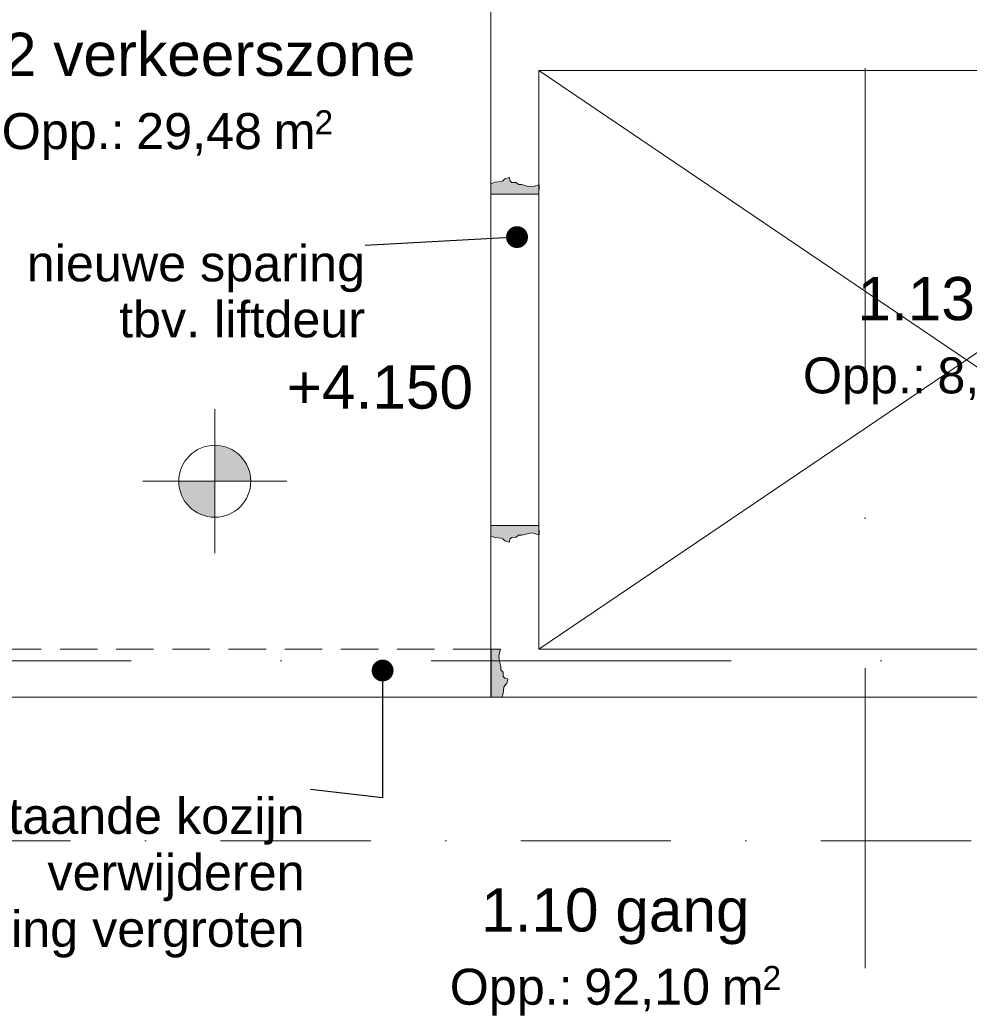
# Model space of a CAD drawing. Header units: millimetres. Extents: x -54205 to 167969, y -3415 to 61516.
# Tile 60 of 239: x 18077 to 22034, y 11465 to 15568. Entities that reach past the tile are written whole.
import ezdxf
from ezdxf.enums import TextEntityAlignment as Align

# ---------------------------------------------------------------- set-up
doc = ezdxf.new("R2010")
doc.units = ezdxf.units.MM
doc.header["$MEASUREMENT"] = 0
for name, pattern in [('streep-punt', [2500, 1250, -625, 0, -625]), ('streep-punt fijn', [1251.000023, 626.000023, -312.5, 0, -312.5]), ('streeplijn fijn', [234.119993, 155.999994, -78.119999])]:
    doc.linetypes.add(name, pattern=pattern)
for name, color, linetype in [('22 C Binnenwanden', 7, 'Continuous'), ('22 NC Binnenwanden', 7, 'Continuous'), ('23 Vloeren', 7, 'Continuous'), ('Maatvoering 1_ 100', 7, 'Continuous'), ('Maatvoering 1_ 100 2D arcering', 7, 'Continuous'), ('Markers - doorsneden', 7, 'Continuous'), ('New_21_0 NC Buitenwanden 2D arcering', 7, 'Continuous'), ('New_22 C Binnenwanden Deuren', 7, 'Continuous'), ('New_22 NC Binnenwanden Deuren', 7, 'Continuous'), ('New_Maatvoering 1_ 100', 7, 'Continuous'), ('New_Maatvoering 1_ 100 2D arcering', 7, 'Continuous'), ('New_Ruimtefuncties', 7, 'Continuous'), ('New_Ruimtefuncties Zone omranding', 7, 'Continuous'), ('New_Ruimtefuncties Zone tekst', 7, 'Continuous'), ('Stramien', 7, 'Continuous')]:
    doc.layers.add(name, color=color, linetype=linetype)
doc.styles.add('GENERATED_STYLE_1', font='arial.ttf')
doc.styles.add('GENERATED_STYLE_2', font='arial.ttf')
doc.dimstyles.new('GENERATED_STYLE__11', dxfattribs={"dimtxt": 0.18, "dimasz": 182.4, "dimexe": 0.18, "dimexo": 0.0625, "dimgap": 0, "dimtad": 0, "dimtih": 1, "dimtoh": 1, "dimdec": 4, "dimzin": 0, "dimdsep": 46, "dimcen": 0.09, "dimadec": 0, "dimazin": 0, "dimtfac": 1, "dimtdec": 4, "dimtmove": 0, "dimatfit": 3, "dimldrblk": 'ARROWHEAD_11', "dimfxl": 1, "dimtolj": 1, "dimtzin": 0, "dimarcsym": 0})
doc.dimstyles.new('GENERATED_STYLE__4', dxfattribs={"dimtxt": 250, "dimasz": 142.5, "dimexe": 0.18, "dimexo": 0.0625, "dimgap": 0, "dimtad": 1, "dimdec": 0, "dimzin": 0, "dimdsep": 46, "dimtxsty": 'GENERATED_STYLE_2', "dimblk": 'ARROWHEAD_11', "dimblk1": 'ARROWHEAD_11', "dimblk2": 'ARROWHEAD_11', "dimcen": 0.09, "dimse1": 1, "dimse2": 1, "dimclrd": 1, "dimclre": 1, "dimclrt": 2, "dimadec": 1, "dimazin": 0, "dimtfac": 1, "dimtdec": 4, "dimtmove": 0, "dimatfit": 3, "dimfxl": 1, "dimtolj": 1, "dimtzin": 0, "dimarcsym": 0})

# ---------------------------------------------------------------- blocks, each defined once
blk = doc.blocks.new('lift_1.13_14_1', base_point=(21973.5, 14248.2))
at = {"layer": 'New_Ruimtefuncties Zone tekst', "color": 2, "lineweight": 0}
for tag, height, style, p in [('DUMMY_941', 180, 'GENERATED_STYLE_2', (22398.8, 14536.9)), ('perimeterCode', 150, 'GENERATED_STYLE_1', (21340.8, 14160.8)), ('ROOM_AREA', 150, 'GENERATED_STYLE_1', (21901.1, 14160.8)), ('DUMMY_942', 150, 'GENERATED_STYLE_1', (22301.5, 14160.8)), ('DUMMY_943', 100, 'GENERATED_STYLE_1', (22530, 14172.3))]:
    blk.add_attdef(tag, text='', height=height, dxfattribs=dict(at, style=style)).set_placement(p, align=Align.TOP_LEFT)
at = {"layer": 'New_Ruimtefuncties Zone tekst', "color": 2, "lineweight": 0, "style": 'GENERATED_STYLE_2'}
blk.add_attdef('ROOM_NUMBER', text='', height=180, dxfattribs=at).set_placement((21973.5, 14495.8), align=Align.TOP_CENTER)
blk = doc.blocks.new('verkeerszone_1.12_17_1', base_point=(18692, 15266.1))
at = {"layer": 'New_Ruimtefuncties Zone tekst', "color": 2, "lineweight": 0}
for tag, height, style, p in [('DUMMY_941', 180, 'GENERATED_STYLE_2', (19755.6, 15554.9)), ('perimeterCode', 150, 'GENERATED_STYLE_1', (18002, 15178.8)), ('ROOM_AREA', 150, 'GENERATED_STYLE_1', (18562.3, 15178.8)), ('DUMMY_942', 150, 'GENERATED_STYLE_1', (19077.1, 15178.8)), ('DUMMY_943', 100, 'GENERATED_STYLE_1', (19305.6, 15190.2))]:
    blk.add_attdef(tag, text='', height=height, dxfattribs=dict(at, style=style)).set_placement(p, align=Align.TOP_LEFT)
at = {"layer": 'New_Ruimtefuncties Zone tekst', "color": 2, "lineweight": 0, "style": 'GENERATED_STYLE_2'}
blk.add_attdef('ROOM_NUMBER', text='', height=180, dxfattribs=at).set_placement((18692, 15513.7), align=Align.TOP_CENTER)
blk = doc.blocks.new('gang_1.10_29_1', base_point=(20559.1, 11700.9))
at = {"layer": 'New_Ruimtefuncties Zone tekst', "color": 2, "lineweight": 0}
for tag, height, style, p in [('DUMMY_941', 180, 'GENERATED_STYLE_2', (21128.4, 11989.7)), ('perimeterCode', 150, 'GENERATED_STYLE_1', (19869.1, 11613.6)), ('ROOM_AREA', 150, 'GENERATED_STYLE_1', (20429.4, 11613.6)), ('DUMMY_942', 150, 'GENERATED_STYLE_1', (20944.2, 11613.6)), ('DUMMY_943', 100, 'GENERATED_STYLE_1', (21172.7, 11625))]:
    blk.add_attdef(tag, text='', height=height, dxfattribs=dict(at, style=style)).set_placement(p, align=Align.TOP_LEFT)
at = {"layer": 'New_Ruimtefuncties Zone tekst', "color": 2, "lineweight": 0, "style": 'GENERATED_STYLE_2'}
blk.add_attdef('ROOM_NUMBER', text='', height=180, dxfattribs=at).set_placement((20559.1, 11948.5), align=Align.TOP_CENTER)
blk = doc.blocks.new('Slab_12_1', base_point=(-770, 9945.9))
at = {"layer": '23 Vloeren', "color": 255, "linetype": 'Continuous', "lineweight": 0, "flags": 128}
blk.add_lwpolyline([(-770, 9945.9), (21620, 9945.9), (21620, 10660.9), (30307, 10660.9), (30307, 13395.9), (24003, 13395.9), (24003, 12744.6), (11905.5, 12744.6), (11905.5, 13395.9), (-770, 13395.9)], close=True, dxfattribs=at)
blk = doc.blocks.new('Wall_33_1', base_point=(23803, 12744.6))
at = {"layer": '22 C Binnenwanden', "color": 1, "linetype": 'Continuous', "lineweight": 0, "flags": 128}
for points in [[(23803, 12944.6), (20241, 12944.6)], [(20041, 12744.6), (24003, 12744.6)]]:
    blk.add_lwpolyline(points, dxfattribs=at)
blk = doc.blocks.new('Wall_36_1', base_point=(20041, 15481.6))
at = {"layer": '22 C Binnenwanden', "color": 1, "linetype": 'Continuous', "lineweight": 0, "flags": 128}
for points in [[(20041, 15606.6), (20041, 15356.6)], [(20241, 15356.6), (23803, 15356.6)]]:
    blk.add_lwpolyline(points, dxfattribs=at)
blk = doc.blocks.new('D rechthoekige opening 27_4')
at = {"layer": 'New_22 C Binnenwanden Deuren', "color": 9, "linetype": 'Continuous', "lineweight": 0}
for p, q in [((-690, 200), (690, 200)), ((-690, 0), (690, 0))]:
    blk.add_line(p, q, dxfattribs=at)
at = {"layer": 'New_22 C Binnenwanden Deuren', "color": 1, "linetype": 'Continuous', "lineweight": 0}
for p, q in [((-690, 0), (-690, 200)), ((690, 0), (690, 200))]:
    blk.add_line(p, q, dxfattribs=at)
blk = doc.blocks.new('Wall_57_1', base_point=(20041, 15481.6))
at = {"layer": '22 C Binnenwanden', "color": 1, "linetype": 'Continuous', "lineweight": 0}
for p, q in [((20041, 14840.6), (20241, 14840.6)), ((20041, 13460.6), (20241, 13460.6))]:
    blk.add_line(p, q, dxfattribs=at)
at = {"layer": '22 C Binnenwanden', "color": 1, "linetype": 'Continuous', "lineweight": 0, "flags": 128}
for points in [[(20041, 15356.6), (20041, 14840.6)], [(20241, 14840.6), (20241, 15356.6)], [(20041, 13460.6), (20041, 12944.6)], [(20241, 12944.6), (20241, 13460.6)]]:
    blk.add_lwpolyline(points, dxfattribs=at)
at = {"layer": 'New_22 C Binnenwanden Deuren', "color": 1, "linetype": 'Continuous', "lineweight": 0, "xscale": -1, "zscale": 1000, "rotation": 270}
blk.add_blockref('D rechthoekige opening 27_4', (20041, 14150.6), dxfattribs=at)
blk = doc.blocks.new('D rechthoekige opening 27_5')
at = {"layer": 'New_22 NC Binnenwanden Deuren', "color": 9, "linetype": 'streeplijn fijn', "lineweight": 0}
for p, q in [((-1020, 200), (1020, 200)), ((-1020, 0), (1020, 0))]:
    blk.add_line(p, q, dxfattribs=at)
at = {"layer": 'New_22 NC Binnenwanden Deuren', "color": 1, "linetype": 'Continuous', "lineweight": 0}
for p, q in [((-1020, 0), (-1020, 200)), ((1020, 0), (1020, 200))]:
    blk.add_line(p, q, dxfattribs=at)
blk = doc.blocks.new('Wall_58_1', base_point=(20041, 12744.6))
at = {"layer": '22 NC Binnenwanden', "color": 1, "linetype": 'Continuous', "lineweight": 0}
for p, q in [((18000, 12944.6), (18000, 12744.6)), ((20040.1, 12944.6), (20040.1, 12744.6))]:
    blk.add_line(p, q, dxfattribs=at)
at = {"layer": '22 NC Binnenwanden', "color": 1, "linetype": 'Continuous', "lineweight": 0, "flags": 128}
blk.add_lwpolyline([(20040.1, 12744.6), (20041, 12744.6)], dxfattribs=at)
at = {"layer": 'New_22 NC Binnenwanden Deuren', "color": 1, "linetype": 'Continuous', "lineweight": 0, "zscale": 1000, "rotation": 180}
blk.add_blockref('D rechthoekige opening 27_5', (19020, 12944.6), dxfattribs=at)
blk = doc.blocks.new('Standard grid marker_2')
at = {"layer": 'Stramien', "color": 1, "linetype": 'streep-punt', "lineweight": 0}
blk.add_line((1000, 0), (37608.9, 0), dxfattribs=at)
at = {"layer": 'Stramien', "color": 2, "lineweight": 0, "style": 'GENERATED_STYLE_1'}
blk.add_attdef('AC_MarkerText_1', text='', height=350, dxfattribs=at).set_placement((-500, 175), align=Align.TOP_CENTER)
blk = doc.blocks.new('Standard grid marker')
at = {"layer": 'Stramien', "color": 1, "linetype": 'streep-punt', "lineweight": 0}
blk.add_line((1000, 0), (61400.2, 0), dxfattribs=at)
at = {"layer": 'Stramien', "color": 2, "lineweight": 0, "style": 'GENERATED_STYLE_1'}
for tag, p in [('AC_MarkerText_1_0', (-245, -80)), ('AC_MarkerText_1_1', (63155.2, -80))]:
    blk.add_attdef(tag, text='', height=350, rotation=270, dxfattribs=at).set_placement(p, align=Align.TOP_CENTER)
blk = doc.blocks.new('*D1253')
at = {"layer": 'Maatvoering 1_ 100 2D arcering', "linetype": 'Continuous', "lineweight": 0}
for points in [[(64027.5, 56215.9), (64030.4, 56201.6), (64038.5, 56189.4), (64050.6, 56181.3), (64065, 56178.4), (64079.4, 56181.3), (64091.5, 56189.4), (64099.6, 56201.6), (64102.5, 56215.9), (64099.6, 56230.3), (64091.5, 56242.4), (64079.4, 56250.6), (64065, 56253.4), (64050.6, 56250.6), (64038.5, 56242.4), (64030.4, 56230.3)], [(64027.5, 3115.7), (64030.4, 3101.3), (64038.5, 3089.2), (64050.6, 3081), (64065, 3078.2), (64079.4, 3081), (64091.5, 3089.2), (64099.6, 3101.3), (64102.5, 3115.7), (64099.6, 3130), (64091.5, 3142.2), (64079.4, 3150.3), (64065, 3153.2), (64050.6, 3150.3), (64038.5, 3142.2), (64030.4, 3130)]]:
    blk.add_hatch(color=1, dxfattribs=at).paths.add_polyline_path(points)
at = {"layer": 'Maatvoering 1_ 100', "color": 1, "linetype": 'Continuous', "lineweight": 0}
for p, q in [((64065, 56253.4), (64065, 56290.9)), ((64027.5, 56215.9), (63924.4, 56215.9)), ((64205.6, 56215.9), (64102.5, 56215.9)), ((64065, 3153.2), (64065, 56178.4)), ((64027.5, 3115.7), (63924.4, 3115.7)), ((64065, 3040.7), (64065, 3078.2)), ((64205.6, 3115.7), (64102.5, 3115.7))]:
    blk.add_line(p, q, dxfattribs=at)
for centre in [(64065, 56215.9), (64065, 3115.7)]:
    blk.add_circle(centre, 37.5, dxfattribs=at)
at = {"layer": 'Maatvoering 1_ 100', "color": 2, "lineweight": 0, "insert": (64015, 29141.5), "char_height": 250, "attachment_point": 7, "rotation": 90, "style": 'GENERATED_STYLE_2'}
blk.add_mtext('\\A1;{\\pql;\\fArial|b1|i0|c0|p0;\\W1.000000;53.100}', dxfattribs=at)
blk = doc.blocks.new('ARROWHEAD_11')
at = {"color": 0, "linetype": 'Continuous', "lineweight": 0}
blk.add_line((0, 0), (-1, 0), dxfattribs=at)
at = {"color": 0, "linetype": 'Continuous', "lineweight": 0, "const_width": 0.25, "flags": 128}
blk.add_lwpolyline([(-0.125, 0, 1), (0.125, 0, 1)], format="xyb", close=True, dxfattribs=at)
blk = doc.blocks.new('Level Dimension_1_1', base_point=(18890.1, 13644.6))
at = {"layer": 'New_Maatvoering 1_ 100 2D arcering', "linetype": 'Continuous', "lineweight": 0}
for points in [[(18890.1, 13644.6), (19040.1, 13644.6), (19028.7, 13702), (18996.1, 13750.7), (18947.5, 13783.2), (18890.1, 13794.6)], [(18890.1, 13644.6), (18740.1, 13644.6), (18751.5, 13587.2), (18784, 13538.5), (18832.7, 13506), (18890.1, 13494.6)]]:
    blk.add_hatch(color=1, dxfattribs=at).paths.add_polyline_path(points)
at = {"layer": 'New_Maatvoering 1_ 100', "color": 1, "linetype": 'Continuous', "lineweight": 0}
for p, q in [((18890.1, 13344.6), (18890.1, 13944.6)), ((18590.1, 13644.6), (19190.1, 13644.6))]:
    blk.add_line(p, q, dxfattribs=at)
blk.add_circle((18890.1, 13644.6), 150, dxfattribs=at)
at = {"layer": 'New_Maatvoering 1_ 100', "color": 2, "lineweight": 0, "insert": (19190.1, 13944.6), "char_height": 180, "attachment_point": 7, "style": 'GENERATED_STYLE_1'}
blk.add_mtext('\\A1;{\\pql;\\fArial|b0|i0|c0|p0;\\W1.000000;+4.150}', dxfattribs=at)
blk = doc.blocks.new('Cutting Plane_1_1', base_point=(-53800, 12145.9))
at = {"layer": 'Markers - doorsneden', "color": 9, "linetype": 'streep-punt fijn', "lineweight": 0}
blk.add_line((-53650, 12145.9), (60665, 12145.9), dxfattribs=at)
blk = doc.blocks.new('*D1620')
at = {"layer": 'Maatvoering 1_ 100 2D arcering', "linetype": 'Continuous', "lineweight": 0}
for points in [[(-4387.5, 56215.9), (-4384.6, 56201.6), (-4376.5, 56189.4), (-4364.4, 56181.3), (-4350, 56178.4), (-4335.6, 56181.3), (-4323.5, 56189.4), (-4315.4, 56201.6), (-4312.5, 56215.9), (-4315.4, 56230.3), (-4323.5, 56242.4), (-4335.6, 56250.6), (-4350, 56253.4), (-4364.4, 56250.6), (-4376.5, 56242.4), (-4384.6, 56230.3)], [(-4387.5, 3115.7), (-4384.6, 3101.3), (-4376.5, 3089.2), (-4364.4, 3081), (-4350, 3078.2), (-4335.6, 3081), (-4323.5, 3089.2), (-4315.4, 3101.3), (-4312.5, 3115.7), (-4315.4, 3130), (-4323.5, 3142.2), (-4335.6, 3150.3), (-4350, 3153.2), (-4364.4, 3150.3), (-4376.5, 3142.2), (-4384.6, 3130)]]:
    blk.add_hatch(color=1, dxfattribs=at).paths.add_polyline_path(points)
at = {"layer": 'Maatvoering 1_ 100', "color": 1, "linetype": 'Continuous', "lineweight": 0}
for p, q in [((-4350, 56253.4), (-4350, 56290.9)), ((-4387.5, 56215.9), (-4490.6, 56215.9)), ((-4209.4, 56215.9), (-4312.5, 56215.9)), ((-4350, 3153.2), (-4350, 56178.4)), ((-4387.5, 3115.7), (-4490.6, 3115.7)), ((-4350, 3040.7), (-4350, 3078.2)), ((-4209.4, 3115.7), (-4312.5, 3115.7))]:
    blk.add_line(p, q, dxfattribs=at)
for centre in [(-4350, 56215.9), (-4350, 3115.7)]:
    blk.add_circle(centre, 37.5, dxfattribs=at)
at = {"layer": 'Maatvoering 1_ 100', "color": 2, "lineweight": 0, "insert": (-4400, 29141.5), "char_height": 250, "attachment_point": 7, "rotation": 90, "style": 'GENERATED_STYLE_2'}
blk.add_mtext('\\A1;{\\pql;\\fArial|b1|i0|c0|p0;\\W1.000000;53.100}', dxfattribs=at)

msp = doc.modelspace()

# ---------------------------------------------------------------- hatches: boundary and pattern name
at = {"layer": 'New_21_0 NC Buitenwanden 2D arcering', "linetype": 'Continuous', "lineweight": 0, "true_color": 0x50585a}
for points in [[(20192, 14874.9), (20211.3, 14871.6), (20221.3, 14874.2), (20241.2, 14879.5), (20241, 14839.6), (20041, 14840.6), (20041, 14884.9), (20042.5, 14885.8), (20057, 14890.5), (20083.7, 14893), (20090.2, 14896.7), (20098.5, 14905), (20117.2, 14909.9), (20120.6, 14896.9), (20127.2, 14890.2), (20142.7, 14890.1), (20146.1, 14890.1), (20155, 14881.1), (20168.9, 14881.2)], [(20192, 13426.3), (20211.3, 13429.6), (20221.3, 13427), (20241.2, 13421.8), (20241, 13461.6), (20041, 13460.6), (20041, 13416.3), (20042.5, 13415.4), (20057, 13410.7), (20083.7, 13408.2), (20090.2, 13404.5), (20098.5, 13396.3), (20117.2, 13391.3), (20120.6, 13404.3), (20127.2, 13411), (20142.7, 13411.1), (20146.1, 13411.1), (20155, 13420.1), (20168.9, 13420)], [(20076.3, 12895.6), (20073.1, 12915), (20075.7, 12924.9), (20080.9, 12944.8), (20041.1, 12944.6), (20042.1, 12744.6), (20086.4, 12744.6), (20087.3, 12746.1), (20092, 12760.7), (20094.5, 12787.3), (20098.2, 12793.8), (20106.4, 12802.1), (20111.3, 12820.8), (20098.3, 12824.2), (20091.6, 12830.8), (20091.6, 12846.3), (20091.5, 12849.7), (20082.6, 12858.6), (20082.7, 12872.5)]]:
    msp.add_hatch(color=251, dxfattribs=at).paths.add_polyline_path(points)

# ---------------------------------------------------------------- linework, layer by layer
at = {"layer": '22 C Binnenwanden', "color": 9, "linetype": 'Continuous', "lineweight": 0}
for p, q in [((20241, 15356.6), (23803, 12944.6)), ((23803, 15356.6), (20241, 12944.6))]:
    msp.add_line(p, q, dxfattribs=at)
at = {"layer": 'New_21_0 NC Buitenwanden 2D arcering', "color": 1, "linetype": 'Continuous', "lineweight": 0, "flags": 128}
for points in [[(20192, 14874.9), (20211.3, 14871.6), (20221.3, 14874.2), (20241.2, 14879.5), (20241, 14839.6), (20041, 14840.6), (20041, 14884.9), (20042.5, 14885.8), (20057, 14890.5), (20083.7, 14893), (20090.2, 14896.7), (20098.5, 14905), (20117.2, 14909.9), (20120.6, 14896.9), (20127.2, 14890.2), (20142.7, 14890.1), (20146.1, 14890.1), (20155, 14881.1), (20168.9, 14881.2)], [(20192, 13426.3), (20211.3, 13429.6), (20221.3, 13427), (20241.2, 13421.8), (20241, 13461.6), (20041, 13460.6), (20041, 13416.3), (20042.5, 13415.4), (20057, 13410.7), (20083.7, 13408.2), (20090.2, 13404.5), (20098.5, 13396.3), (20117.2, 13391.3), (20120.6, 13404.3), (20127.2, 13411), (20142.7, 13411.1), (20146.1, 13411.1), (20155, 13420.1), (20168.9, 13420)], [(20076.3, 12895.6), (20073.1, 12915), (20075.7, 12924.9), (20080.9, 12944.8), (20041.1, 12944.6), (20042.1, 12744.6), (20086.4, 12744.6), (20087.3, 12746.1), (20092, 12760.7), (20094.5, 12787.3), (20098.2, 12793.8), (20106.4, 12802.1), (20111.3, 12820.8), (20098.3, 12824.2), (20091.6, 12830.8), (20091.6, 12846.3), (20091.5, 12849.7), (20082.6, 12858.6), (20082.7, 12872.5)]]:
    msp.add_lwpolyline(points, close=True, dxfattribs=at)
at = {"layer": 'New_Ruimtefuncties Zone omranding', "color": 45, "linetype": 'Continuous', "lineweight": 0, "true_color": 0xb88347, "flags": 128}
msp.add_lwpolyline([(18000, 15995.9), (12155.5, 15995.9), (12155.5, 12994.6), (18000, 12994.6), (18000, 12744.6), (20041, 12744.6), (20041, 15356.6), (20041, 17824.8), (17037.8, 17824.8), (17037.8, 16195.9), (18000, 16195.9)], close=True, dxfattribs=at)
at = {"layer": 'New_Ruimtefuncties Zone omranding', "color": 240, "linetype": 'Continuous', "lineweight": 0, "true_color": 0xfd1e4a, "flags": 128}
msp.add_lwpolyline([(29006, 17115.9), (28206, 17115.9), (28206, 17616.7), (24003, 17616.7), (24003, 12744.6), (11905.5, 12744.6)], dxfattribs=at)
at = {"layer": 'New_Ruimtefuncties Zone omranding', "color": 253, "linetype": 'Continuous', "lineweight": 0, "true_color": 0x99a3a6, "flags": 128}
msp.add_lwpolyline([(20241, 15356.6), (20241, 12944.6), (23803, 12944.6), (23803, 15356.6)], close=True, dxfattribs=at)

# ---------------------------------------------------------------- block references
at = {"layer": '22 C Binnenwanden', "color": 1, "lineweight": 0}
for name, p in [('Wall_36_1', (20041, 15481.6)), ('Wall_57_1', (20041, 15481.6)), ('Wall_33_1', (23803, 12744.6))]:
    msp.add_blockref(name, p, dxfattribs=at)
at = {"layer": '22 NC Binnenwanden', "color": 1, "lineweight": 0}
msp.add_blockref('Wall_58_1', (20041, 12744.6), dxfattribs=at)
at = {"layer": '23 Vloeren', "color": 255, "linetype": 'Continuous', "lineweight": 0}
msp.add_blockref('Slab_12_1', (-770, 9945.9), dxfattribs=at)
at = {"layer": 'Markers - doorsneden', "color": 9, "lineweight": 0}
msp.add_blockref('Cutting Plane_1_1', (-53800, 12145.9), dxfattribs=at)
at = {"layer": 'New_Maatvoering 1_ 100', "color": 1, "lineweight": 0}
msp.add_blockref('Level Dimension_1_1', (18890.1, 13644.6), dxfattribs=at)
at = {"layer": 'New_Ruimtefuncties', "color": 2, "linetype": 'Continuous', "lineweight": 0}
for name, p, values in [('verkeerszone_1.12_17_1', (18692, 15266.1), {'ROOM_AREA': '29,48', 'ROOM_NUMBER': '1.12 verkeerszone', 'perimeterCode': 'Opp.: ', 'DUMMY_942': ' m', 'DUMMY_943': '2'}), ('lift_1.13_14_1', (21973.5, 14248.2), {'ROOM_AREA': '8,59', 'ROOM_NUMBER': '1.13 lift', 'perimeterCode': 'Opp.: ', 'DUMMY_942': ' m', 'DUMMY_943': '2'}), ('gang_1.10_29_1', (20559.1, 11700.9), {'ROOM_AREA': '92,10', 'ROOM_NUMBER': '1.10 gang', 'perimeterCode': 'Opp.: ', 'DUMMY_942': ' m', 'DUMMY_943': '2'})]:
    msp.add_blockref(name, p, dxfattribs=at).add_auto_attribs(values)
at = {"layer": 'Stramien', "color": 1, "linetype": 'Continuous', "lineweight": 0, "zscale": 1000, "rotation": 90}
msp.add_blockref('Standard grid marker', (21600, -1884.3), dxfattribs=at)
at = {"layer": 'Stramien', "color": 1, "linetype": 'Continuous', "lineweight": 0, "zscale": 1000}
msp.add_blockref('Standard grid marker_2', (-6208.9, 12895.9), dxfattribs=at)

# ---------------------------------------------------------------- texts
at = {"layer": 'New_Maatvoering 1_ 100', "color": 2, "linetype": 'Continuous', "lineweight": 0, "char_height": 150, "attachment_point": 3, "style": 'GENERATED_STYLE_1'}
for s, insert, line_spacing_factor in [('\\A1;{\\pqr;\\fArial|b0|i0|c0|p0;\\W1.000000;nieuwe sparing\\P\\pqr;\\fArial|b0|i0|c0|p0;\\W1.000000;tbv. \\fArial|b0|i0|c0|p0;\\W1.000000;lift\\fArial|b0|i0|c0|p0;\\W1.000000;deur}', (19516, 14627.7), 0.933377), ('\\A1;{\\pqr;\\fArial|b0|i0|c0|p0;\\W1.000000;bestaande kozijn\\P\\pqr;\\fArial|b0|i0|c0|p0;\\W1.000000;verwijderen\\P\\pqr;\\fArial|b0|i0|c0|p0;\\W1.000000;en sparing vergroten}', (19264.2, 12325.5), 0.941619)]:
    msp.add_mtext(s, dxfattribs=dict(at, insert=insert, line_spacing_factor=line_spacing_factor))

# ---------------------------------------------------------------- dimensions: what is measured, and where the dimension line sits
at = {"layer": 'Maatvoering 1_ 100', "color": 1, "linetype": 'Continuous', "lineweight": 0}
for base, p2, picture, middle in [((-4350, 56215.9), (20206, 56215.9), '*D1620', (-4525, 29655.4)), ((64065, 56215.9), (30236, 56215.9), '*D1253', (63890, 29655.4))]:
    dim = msp.add_linear_dim(base=base, p1=(-230, 3115.7), p2=p2, angle=90, dimstyle='GENERATED_STYLE__4', dxfattribs=at)
    dim.commit()
    dim.dimension.update_dxf_attribs({"geometry": picture, "text_midpoint": middle, "dimtype": 160, "text_rotation": 90})

# ---------------------------------------------------------------- leaders
at = {"layer": 'New_Maatvoering 1_ 100', "color": 9, "linetype": 'Continuous', "lineweight": 0, "annotation_type": 0, "has_hookline": 1, "hookline_direction": 1}
for points, text_width in [([(20149.5, 14662), (19516, 14627.7)], 1380.3), ([(19589.3, 12856.1), (19589.3, 12325.5), (19289.2, 12359.8)], 1898.1)]:
    msp.add_leader(points, dimstyle='GENERATED_STYLE__11', dxfattribs=dict(at, text_width=text_width))

doc.saveas('drawing.dxf')
